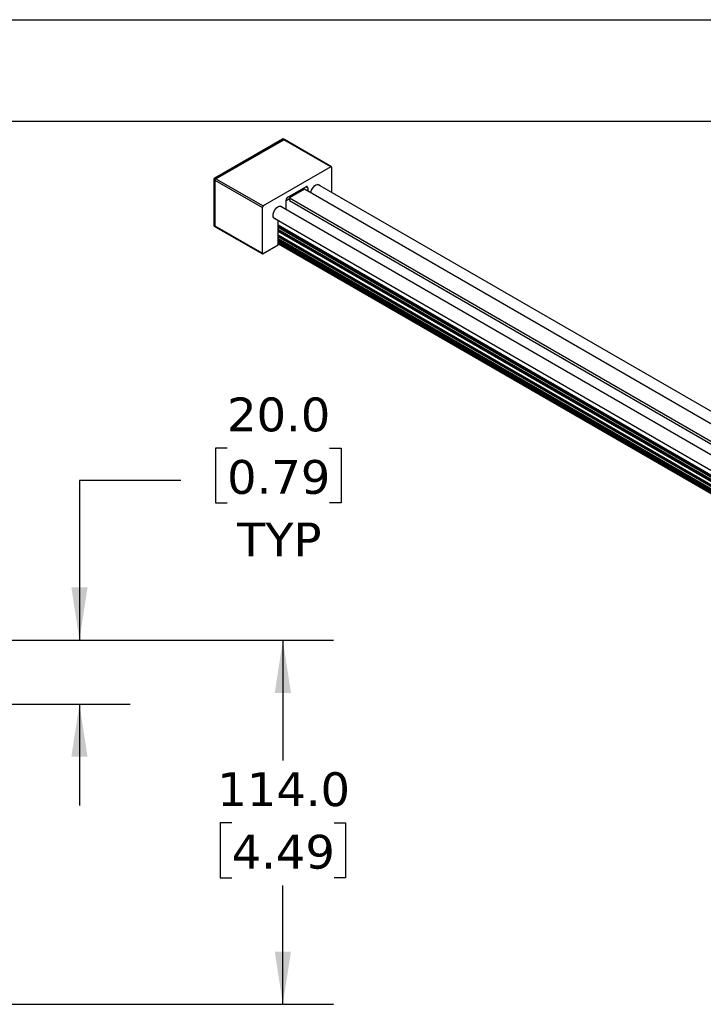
# Model space of a CAD drawing. Header units: millimetres. Extents: x 0 to 1397, y 0 to 1080.
# Tile 6 of 9: x 969 to 1183, y 771 to 1080. Entities that reach past the tile are written whole.
import ezdxf

# ---------------------------------------------------------------- set-up
doc = ezdxf.new("R2010")
doc.units = ezdxf.units.MM
doc.header["$LTSCALE"] = 5
doc.linetypes.add('SLD-Solid', pattern=[0])
doc.layers.add('DIMENSIONS', color=140, linetype='SLD-Solid', lineweight=25)
doc.layers.add('TEXT', color=140, linetype='SLD-Solid', lineweight=25)
doc.styles.add('SLDTEXTSTYLE0', font='VERDANA.TTF')
doc.dimstyles.new('SLDDIMSTYLE0', dxfattribs={"dimtxt": 10.790039, "dimasz": 16.51, "dimexe": 0, "dimexo": 0.0625, "dimgap": 2.69751, "dimtad": 0, "dimtih": 1, "dimtoh": 1, "dimrnd": 1e-09, "dimzin": 4, "dimdsep": 46, "dimtxsty": 'SLDTEXTSTYLE0', "dimsah": 1, "dimcen": 0.09, "dimadec": 0, "dimazin": 1, "dimtfac": 1, "dimtmove": 0, "dimatfit": 0, "dimfxl": 0, "dimfrac": 2, "dimtolj": 1, "dimtzin": 12, "dimarcsym": 0})
doc.dimstyles.new('SLDDIMSTYLE1', dxfattribs={"dimtxt": 10.790039, "dimasz": 16.51, "dimexe": 0, "dimexo": 0.0625, "dimgap": 2.69751, "dimtad": 0, "dimtih": 1, "dimtoh": 1, "dimrnd": 1e-09, "dimzin": 4, "dimdsep": 46, "dimtxsty": 'SLDTEXTSTYLE0', "dimsah": 1, "dimcen": 0.09, "dimadec": 0, "dimazin": 1, "dimtfac": 1, "dimtofl": 0, "dimtmove": 0, "dimatfit": 3, "dimfxl": 0, "dimfrac": 2, "dimtolj": 1, "dimtzin": 12, "dimarcsym": 0})

# ---------------------------------------------------------------- blocks, each defined once
blk = doc.blocks.new('_D_20')
at = {"layer": 'DIMENSIONS'}
for p, q in [((852.13, 885.29), (925.13, 885.29)), ((932.75, 885.29), (1067.12, 885.29)), ((1051.24, 885.29), (1051.24, 847.63)), ((1035.21, 828.06), (1031.59, 828.06)), ((1031.59, 828.06), (1031.59, 810.92)), ((1067.27, 828.06), (1070.9, 828.06)), ((1070.9, 828.06), (1070.9, 810.92)), ((1031.59, 810.92), (1035.21, 810.92)), ((1070.9, 810.92), (1067.27, 810.92)), ((1051.24, 771.29), (1051.24, 808.5)), ((852.13, 771.29), (852.97, 771.29)), ((867.59, 771.29), (925.13, 771.29)), ((932.75, 771.29), (1067.12, 771.29))]:
    blk.add_line(p, q, dxfattribs=at)
for points in [[(1051.24, 885.29), (1048.7, 868.78), (1053.78, 868.78)], [(1051.24, 771.29), (1053.78, 787.8), (1048.7, 787.8)]]:
    blk.add_solid(points, dxfattribs=at)
at = {"layer": 'DIMENSIONS', "char_height": 10.583, "attachment_point": 1, "style": 'SLDTEXTSTYLE0'}
for s, insert in [('114.0', (1030.72, 843.92)), ('4.49', (1035.21, 824.36))]:
    blk.add_mtext(s, dxfattribs=dict(at, insert=insert))
blk = doc.blocks.new('_D_26')
at = {"layer": 'DIMENSIONS'}
for p, q in [((1033.78, 945.38), (1030.16, 945.38)), ((1030.16, 945.38), (1030.16, 928.23)), ((1065.84, 945.38), (1069.47, 945.38)), ((1069.47, 945.38), (1069.47, 928.23)), ((1019.29, 935.29), (987.54, 935.29)), ((987.54, 935.29), (987.54, 885.29)), ((1030.16, 928.23), (1033.78, 928.23)), ((1069.47, 928.23), (1065.84, 928.23)), ((852.13, 885.29), (925.13, 885.29)), ((932.75, 885.29), (1003.41, 885.29)), ((870.13, 865.29), (925.13, 865.29)), ((932.75, 865.29), (1003.41, 865.29)), ((987.54, 865.29), (987.54, 833.54))]:
    blk.add_line(p, q, dxfattribs=at)
for points in [[(987.54, 885.29), (990.08, 901.8), (985, 901.8)], [(987.54, 865.29), (985, 848.78), (990.08, 848.78)]]:
    blk.add_solid(points, dxfattribs=at)
at = {"layer": 'DIMENSIONS', "char_height": 10.583, "attachment_point": 1, "style": 'SLDTEXTSTYLE0'}
for s, insert in [('20.0', (1033.78, 961.24)), ('0.79', (1033.78, 941.68)), ('TYP', (1036.87, 922.11))]:
    blk.add_mtext(s, dxfattribs=dict(at, insert=insert))

msp = doc.modelspace()

# ---------------------------------------------------------------- linework, layer by layer
at = {"color": 7, "linetype": 'SLD-Solid'}
msp.add_line((0.012, 1079.513), (1397.012, 1079.513), dxfattribs=at)
for p, q in [((1051.006, 1042.133), (1029.794, 1029.887)), ((1051.215, 1042.112), (1030.002, 1029.866)), ((1030.296, 1029.696), (1051.51, 1041.942)), ((1051.509, 1041.942), (1051.215, 1042.112)), ((1051.718, 1041.963), (1051.423, 1042.133)), ((1066.241, 1033.438), (1051.51, 1041.942)), ((1066.449, 1033.459), (1051.718, 1041.963)), ((1066.241, 1033.438), (1045.028, 1021.192)), ((1066.536, 1025.468), (1066.536, 1033.268)), ((1029.585, 1029.526), (1029.585, 1015.237)), ((1030.297, 1029.696), (1030.002, 1029.866)), ((1030.296, 1029.696), (1045.028, 1021.192)), ((1030.002, 1029.186), (1029.707, 1029.356)), ((1029.707, 1029.356), (1029.707, 1015.067)), ((1044.733, 1020.682), (1030.002, 1029.186)), ((1030.002, 1014.896), (1030.002, 1029.186)), ((1052.835, 1023.999), (1058.434, 1027.231)), ((1057.991, 1026.43), (1053.277, 1023.709)), ((1275.177, 901.051), (1057.991, 1026.43)), ((1058.434, 1027.231), (1059.023, 1026.891)), ((1059.023, 1026.891), (1059.023, 1025.835)), ((1278.763, 902.951), (1062.232, 1027.952)), ((1053.277, 1023.402), (1052.246, 1022.807)), ((1053.277, 1023.709), (1270.611, 898.245)), ((1053.277, 1023.709), (1053.277, 1022.892)), ((1056.076, 1025.87), (1056.076, 1025.669)), ((1056.375, 1025.497), (1056.076, 1025.669)), ((1044.733, 1020.682), (1044.733, 1006.392)), ((1266.831, 896.233), (1050.448, 1021.148)), ((1052.246, 1020.11), (1052.246, 1022.979)), ((1053.277, 1022.892), (1269.903, 897.837)), ((1048.366, 1017.539), (1264.306, 892.879)), ((1030.002, 1014.897), (1029.707, 1015.067)), ((1029.794, 1014.876), (1030.088, 1014.706)), ((1044.733, 1006.392), (1030.002, 1014.896)), ((1030.088, 1014.706), (1044.819, 1006.201)), ((1049.741, 1008.943), (1049.741, 1016.745)), ((1049.741, 1015.272), (1264.306, 891.406)), ((1049.741, 1015.201), (1264.306, 891.336)), ((1049.741, 1014.846), (1264.306, 890.981)), ((1264.306, 890.64), (1049.741, 1014.506)), ((1264.306, 889.98), (1049.741, 1013.845)), ((1264.306, 889.909), (1049.741, 1013.775)), ((1264.306, 889.637), (1049.741, 1013.503)), ((1264.306, 889.297), (1049.741, 1013.163)), ((1049.741, 1012.176), (1264.306, 888.31)), ((1049.741, 1012.105), (1264.306, 888.24)), ((1255.704, 892.752), (1049.741, 1011.651)), ((1255.643, 892.717), (1049.741, 1011.581)), ((1049.741, 1010.985), (1255.348, 892.291)), ((1049.741, 1008.943), (1045.028, 1006.222)), ((1049.741, 1010.645), (1255.274, 891.993)), ((1049.741, 1010.494), (1255.274, 891.843)), ((1255.274, 891.395), (1049.741, 1010.047)), ((1255.257, 891.289), (1049.741, 1009.93)), ((1255.12, 891.027), (1049.741, 1009.59)), ((1255.007, 890.922), (1049.741, 1009.42)), ((1049.741, 1009.35), (1254.948, 890.886))]:
    msp.add_line(p, q)
at = {"flags": 128}
for points in [[(1059.991, 1025.276), (1060.054, 1025.648), (1060.224, 1026.164), (1060.481, 1026.666), (1060.807, 1027.12), (1061.182, 1027.497), (1061.58, 1027.77), (1061.974, 1027.923), (1062.338, 1027.944), (1062.649, 1027.833), (1062.884, 1027.596), (1062.905, 1027.564)], [(1049.033, 1017.154), (1048.975, 1017.157), (1048.656, 1017.251), (1048.41, 1017.472), (1048.253, 1017.805), (1048.194, 1018.228), (1048.239, 1018.712), (1048.385, 1019.226), (1048.62, 1019.735), (1048.931, 1020.204), (1049.295, 1020.604), (1049.689, 1020.906), (1050.087, 1021.092), (1050.461, 1021.148), (1050.788, 1021.07), (1051.045, 1020.865), (1051.117, 1020.762)]]:
    msp.add_lwpolyline(points, dxfattribs=at)
for centre, radius, start, end in [((1051.093, 1041.942), 0.21, 54.38242, 114.30712), ((1051.337, 1041.942), 0.21, 65.69288, 125.61758), ((1066.356, 1033.297), 0.182, 350.78596, 129.20329), ((1029.784, 1029.54), 0.2, 184.04669, 247.26194), ((1030.347, 1029.327), 0.64, 122.60548, 177.39452), ((1029.88, 1029.696), 0.21, 54.38738, 114.25021), ((1058.664, 1026.949), 0.364, 350.78596, 129.20329), ((1053.525, 1022.92), 1.281, 122.60548, 177.39452), ((1056.57, 1025.644), 0.495, 177.07006, 213.39322), ((1045.373, 1020.653), 0.64, 122.60548, 177.39452), ((1029.794, 1015.258), 0.21, 185.6948, 245.62534), ((1029.905, 1015.042), 0.2, 172.74417, 235.94365), ((1044.913, 1006.363), 0.182, 170.78596, 309.20329)]:
    msp.add_arc(centre, radius, start, end)
for points, knots in [([(1051.423, 1042.132), (1051.418, 1042.135), (1051.379, 1042.161), (1051.287, 1042.189), (1051.152, 1042.189), (1051.05, 1042.167), (1051.01, 1042.133), (1051.007, 1042.131)], [0, 0, 0, 0, 0.03828512, 0.32303744, 0.63794931, 0.97919956, 1, 1, 1, 1]), ([(1051.718, 1041.963), (1051.687, 1041.974), (1051.627, 1041.996), (1051.549, 1041.96), (1051.51, 1041.942)], [0, 0, 0, 0, 0.4999489, 1, 1, 1, 1]), ([(1029.794, 1029.885), (1029.754, 1029.857), (1029.673, 1029.8), (1029.599, 1029.668), (1029.59, 1029.572), (1029.586, 1029.526)], [0, 0, 0, 0, 0.3394587, 0.6813392, 1, 1, 1, 1]), ([(1030.296, 1029.696), (1030.219, 1029.652), (1030.143, 1029.571), (1030.033, 1029.382), (1030.002, 1029.275), (1030.002, 1029.186)], [0, 0, 0, 0, 0.5, 0.5, 1, 1, 1, 1]), ([(1029.586, 1015.237), (1029.586, 1015.236), (1029.58, 1015.2), (1029.597, 1015.126), (1029.626, 1015.061), (1029.641, 1015.029)], [0, 0, 0, 0, 0.0203618, 0.498559, 1, 1, 1, 1]), ([(1029.641, 1015.029), (1029.672, 1014.984), (1029.715, 1014.924), (1029.778, 1014.887), (1029.794, 1014.877)], [0, 0, 0, 0, 0.7368643, 1, 1, 1, 1])]:
    msp.add_open_spline(points, degree=3, knots=knots)
msp.add_open_spline([(1030.088, 1014.706), (1030.034, 1014.737), (1030.002, 1014.808), (1030.002, 1014.897)], degree=3)
at = {"layer": 'TEXT'}
msp.add_line((31.75, 1047.75), (1365.25, 1047.75), dxfattribs=at)

# ---------------------------------------------------------------- dimensions: what is measured, and where the dimension line sits
at = {"layer": 'DIMENSIONS'}
dim = msp.add_linear_dim(base=(987.536, 865.29), p1=(845.784, 885.29), p2=(863.784, 865.29), angle=90, text='<>\\PTYP', dimstyle='SLDDIMSTYLE0', dxfattribs=at)
dim.commit()
dim.dimension.update_dxf_attribs({"geometry": '_D_26', "text_midpoint": (987.536, 935.29), "dimtype": 160})
dim = msp.add_linear_dim(base=(1051.243, 771.29), p1=(845.784, 885.29), p2=(845.784, 771.29), angle=90, dimstyle='SLDDIMSTYLE1', dxfattribs=at)
dim.commit()
dim.dimension.update_dxf_attribs({"geometry": '_D_20', "text_midpoint": (1051.243, 828.065), "dimtype": 160})

doc.saveas('drawing.dxf')
